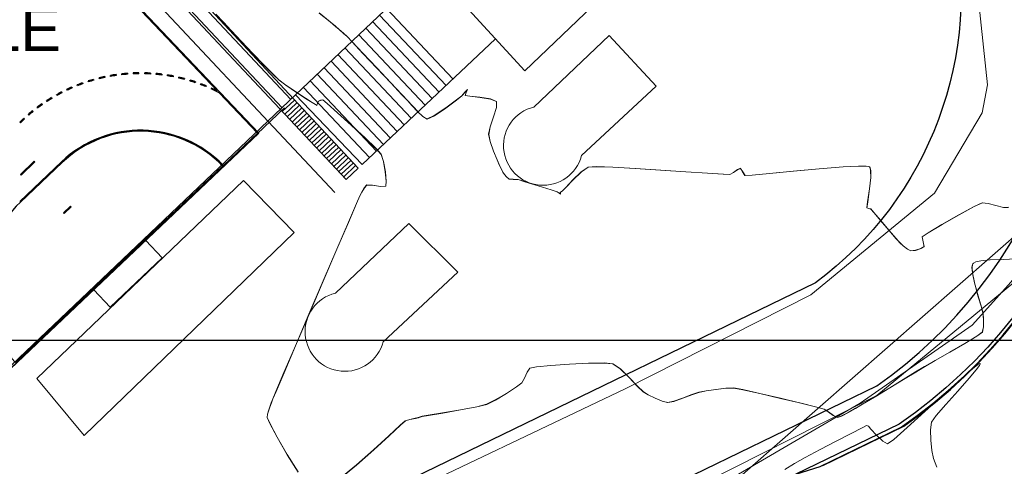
# Model space of a CAD drawing. Header units: metres. Extents: x 1111994 to 1112800, y 1268200 to 1269007.
# Tile 11 of 86: x 1112439 to 1112480, y 1268395 to 1268413. Entities that reach past the tile are written whole.
import ezdxf

# ---------------------------------------------------------------- set-up
doc = ezdxf.new("R2010")
doc.units = ezdxf.units.M
doc.header["$LTSCALE"] = 12.7
doc.header["$MEASUREMENT"] = 0
doc.layers.add('Base', color=251, linetype='Continuous')
doc.styles.add('602000', font='arial.ttf', dxfattribs={"height": 1.5})

msp = doc.modelspace()

# ---------------------------------------------------------------- linework, layer by layer
at = {"layer": 'Base', "linetype": 'Continuous'}
for p, q in [((1112428.575, 1268430.451), (1112449.264, 1268408.662)), ((1112449.264, 1268408.662), (1112428.575, 1268430.451)), ((1112439.601, 1268418.781), (1112447.525, 1268410.436)), ((1112442.822, 1268411.028), (1112442.83, 1268410.988)), ((1112443.065, 1268411.034), (1112443.058, 1268411.074)), ((1112443.295, 1268411.112), (1112443.301, 1268411.072)), ((1112443.538, 1268411.102), (1112443.534, 1268411.142)), ((1112443.773, 1268411.164), (1112443.776, 1268411.124)), ((1112444.013, 1268411.179), (1112444.015, 1268411.139)), ((1112444.254, 1268411.145), (1112444.254, 1268411.185)), ((1112444.493, 1268411.143), (1112444.494, 1268411.183)), ((1112444.734, 1268411.174), (1112444.732, 1268411.134)), ((1112444.971, 1268411.116), (1112444.974, 1268411.156)), ((1112445.213, 1268411.13), (1112445.209, 1268411.09)), ((1112445.445, 1268411.057), (1112445.452, 1268411.096)), ((1112445.689, 1268411.055), (1112445.681, 1268411.016)), ((1112445.915, 1268410.966), (1112445.924, 1268411.005)), ((1112441.449, 1268410.589), (1112441.465, 1268410.552)), ((1112441.686, 1268410.644), (1112441.671, 1268410.681)), ((1112441.897, 1268410.765), (1112441.91, 1268410.728)), ((1112442.137, 1268410.804), (1112442.124, 1268410.842)), ((1112442.355, 1268410.912), (1112442.366, 1268410.873)), ((1112442.597, 1268410.935), (1112442.587, 1268410.974)), ((1112446.157, 1268410.948), (1112446.147, 1268410.909)), ((1112446.378, 1268410.845), (1112446.389, 1268410.883)), ((1112446.618, 1268410.81), (1112446.606, 1268410.772)), ((1112446.831, 1268410.693), (1112446.845, 1268410.73)), ((1112447.069, 1268410.642), (1112447.054, 1268410.605)), ((1112440.822, 1268410.234), (1112440.803, 1268410.269)), ((1112441.015, 1268410.383), (1112441.033, 1268410.347)), ((1112441.247, 1268410.453), (1112441.23, 1268410.489)), ((1112447.29, 1268410.547), (1112447.273, 1268410.51)), ((1112447.607, 1268410.349), (1112449.208, 1268408.664)), ((1112440.191, 1268409.886), (1112440.214, 1268409.853)), ((1112440.413, 1268409.987), (1112440.391, 1268410.02)), ((1112440.595, 1268410.148), (1112440.616, 1268410.114)), ((1112439.648, 1268409.414), (1112439.621, 1268409.444)), ((1112439.807, 1268409.598), (1112439.832, 1268409.566)), ((1112440.021, 1268409.713), (1112439.997, 1268409.745)), ((1112439.267, 1268409.119), (1112439.354, 1268409.202)), ((1112439.294, 1268409.09), (1112439.267, 1268409.119)), ((1112439.381, 1268409.173), (1112439.294, 1268409.09)), ((1112439.442, 1268409.284), (1112439.469, 1268409.255)), ((1112449.264, 1268408.662), (1112437.636, 1268397.621)), ((1112437.636, 1268397.621), (1112449.264, 1268408.662)), ((1112449.208, 1268408.664), (1112447.783, 1268407.311)), ((1112441.01, 1268407.458), (1112439.266, 1268405.802)), ((1112439.293, 1268405.773), (1112441.038, 1268407.429)), ((1112439.295, 1268406.935), (1112439.876, 1268407.487)), ((1112439.904, 1268407.458), (1112439.323, 1268406.906)), ((1112439.876, 1268407.487), (1112439.904, 1268407.458)), ((1112447.754, 1268407.283), (1112439.091, 1268399.058)), ((1112439.323, 1268406.906), (1112439.295, 1268406.935)), ((1112441.097, 1268405.329), (1112441.387, 1268405.605)), ((1112441.124, 1268405.3), (1112441.097, 1268405.329)), ((1112441.415, 1268405.576), (1112441.124, 1268405.3)), ((1112441.387, 1268405.605), (1112441.415, 1268405.576)), ((1112444.538, 1268404.174), (1112445.227, 1268403.449)), ((1112445.227, 1268403.449), (1112443.051, 1268401.383)), ((1112443.051, 1268401.383), (1112442.363, 1268402.109)), ((1112000, 1268400), (1112800, 1268400)), ((1112270.031, 1268400), (1112770.132, 1268400))]:
    msp.add_line(p, q, dxfattribs=at)
at = {"layer": 'Base', "linetype": 'Continuous', "lineweight": 0}
for p, q in [((1112454.608, 1268413.879), (1112457.386, 1268410.931)), ((1112447.468, 1268413.645), (1112447.787, 1268413.302)), ((1112447.471, 1268413.64), (1112447.789, 1268413.297)), ((1112451.786, 1268413.693), (1112452.25, 1268413.317)), ((1112451.789, 1268413.688), (1112452.252, 1268413.312)), ((1112454.318, 1268413.603), (1112457.095, 1268410.657)), ((1112447.787, 1268413.302), (1112448.114, 1268412.954)), ((1112447.789, 1268413.297), (1112448.116, 1268412.949)), ((1112452.25, 1268413.317), (1112452.476, 1268413.132)), ((1112452.252, 1268413.312), (1112452.479, 1268413.127)), ((1112452.476, 1268413.132), (1112452.626, 1268413.003)), ((1112452.479, 1268413.127), (1112452.629, 1268412.998)), ((1112454.028, 1268413.328), (1112456.804, 1268410.382)), ((1112448.114, 1268412.954), (1112448.544, 1268412.496)), ((1112448.116, 1268412.949), (1112448.547, 1268412.491)), ((1112452.626, 1268413.003), (1112452.81, 1268412.84)), ((1112452.629, 1268412.998), (1112452.813, 1268412.835)), ((1112452.81, 1268412.84), (1112452.956, 1268412.706)), ((1112452.813, 1268412.835), (1112452.958, 1268412.701)), ((1112452.956, 1268412.706), (1112453.167, 1268412.485)), ((1112452.958, 1268412.701), (1112453.17, 1268412.48)), ((1112453.448, 1268412.777), (1112456.222, 1268409.834)), ((1112453.738, 1268413.052), (1112456.513, 1268410.108)), ((1112448.544, 1268412.496), (1112449.019, 1268411.994)), ((1112448.547, 1268412.491), (1112449.022, 1268411.988)), ((1112453.158, 1268412.501), (1112455.931, 1268409.559)), ((1112453.167, 1268412.485), (1112453.621, 1268412.004)), ((1112453.17, 1268412.48), (1112453.623, 1268411.999)), ((1112449.019, 1268411.994), (1112449.478, 1268411.514)), ((1112449.022, 1268411.988), (1112449.481, 1268411.509)), ((1112452.578, 1268411.95), (1112455.348, 1268409.011)), ((1112452.868, 1268412.226), (1112455.639, 1268409.285)), ((1112453.621, 1268412.004), (1112454.199, 1268411.39)), ((1112453.623, 1268411.999), (1112454.201, 1268411.385)), ((1112449.478, 1268411.514), (1112449.862, 1268411.123)), ((1112449.481, 1268411.509), (1112449.864, 1268411.118)), ((1112452.288, 1268411.675), (1112455.057, 1268408.736)), ((1112449.862, 1268411.123), (1112450.11, 1268410.889)), ((1112449.864, 1268411.118), (1112450.113, 1268410.883)), ((1112451.708, 1268411.123), (1112454.475, 1268408.188)), ((1112451.998, 1268411.399), (1112454.766, 1268408.462)), ((1112454.199, 1268411.39), (1112454.782, 1268410.77)), ((1112454.201, 1268411.385), (1112454.785, 1268410.765)), ((1112450.11, 1268410.889), (1112450.396, 1268410.674)), ((1112450.113, 1268410.883), (1112450.399, 1268410.669)), ((1112450.396, 1268410.674), (1112450.8, 1268410.398)), ((1112450.399, 1268410.669), (1112450.803, 1268410.393)), ((1112451.418, 1268410.848), (1112454.184, 1268407.913)), ((1112454.782, 1268410.77), (1112455.254, 1268410.27)), ((1112454.785, 1268410.765), (1112455.257, 1268410.266)), ((1112450.803, 1268410.263), (1112437.068, 1268397.196)), ((1112450.8, 1268410.398), (1112451.218, 1268410.122)), ((1112450.803, 1268410.393), (1112451.221, 1268410.117)), ((1112451.129, 1268410.572), (1112453.893, 1268407.639)), ((1112455.254, 1268410.27), (1112455.496, 1268410.018)), ((1112455.257, 1268410.266), (1112455.499, 1268410.013)), ((1112457.532, 1268410.048), (1112457.755, 1268410.223)), ((1112457.534, 1268410.044), (1112457.758, 1268410.218)), ((1112457.755, 1268410.223), (1112457.888, 1268410.377)), ((1112457.758, 1268410.218), (1112457.891, 1268410.373)), ((1112457.888, 1268410.377), (1112457.988, 1268410.486)), ((1112457.891, 1268410.373), (1112457.991, 1268410.482)), ((1112457.94, 1268410.367), (1112457.891, 1268410.235)), ((1112457.891, 1268410.235), (1112458.088, 1268410.208)), ((1112457.942, 1268410.363), (1112457.894, 1268410.23)), ((1112457.894, 1268410.23), (1112458.091, 1268410.204)), ((1112457.988, 1268410.486), (1112457.94, 1268410.367)), ((1112457.991, 1268410.482), (1112457.942, 1268410.363)), ((1112458.088, 1268410.208), (1112458.515, 1268410.164)), ((1112458.091, 1268410.204), (1112458.517, 1268410.159)), ((1112451.218, 1268410.122), (1112451.495, 1268409.945)), ((1112451.221, 1268410.117), (1112451.497, 1268409.94)), ((1112451.495, 1268409.945), (1112451.633, 1268409.859)), ((1112451.497, 1268409.94), (1112451.636, 1268409.854)), ((1112451.633, 1268409.859), (1112451.68, 1268409.832)), ((1112451.636, 1268409.854), (1112451.683, 1268409.827)), ((1112451.68, 1268409.832), (1112451.687, 1268409.829)), ((1112451.683, 1268409.827), (1112451.69, 1268409.824)), ((1112451.687, 1268409.829), (1112451.692, 1268409.834)), ((1112451.69, 1268409.824), (1112451.695, 1268409.829)), ((1112451.692, 1268409.834), (1112451.706, 1268409.866)), ((1112451.695, 1268409.829), (1112451.709, 1268409.861)), ((1112451.706, 1268409.866), (1112451.732, 1268409.937)), ((1112451.709, 1268409.861), (1112451.734, 1268409.932)), ((1112451.732, 1268409.937), (1112451.76, 1268410.004)), ((1112451.734, 1268409.932), (1112451.762, 1268409.999)), ((1112451.76, 1268410.004), (1112451.848, 1268410.036)), ((1112451.762, 1268409.999), (1112451.851, 1268410.031)), ((1112451.848, 1268410.036), (1112451.94, 1268410.054)), ((1112451.851, 1268410.031), (1112451.943, 1268410.049)), ((1112451.94, 1268410.054), (1112452.119, 1268409.901)), ((1112451.943, 1268410.049), (1112452.122, 1268409.896)), ((1112452.119, 1268409.901), (1112452.554, 1268409.516)), ((1112452.122, 1268409.896), (1112452.556, 1268409.511)), ((1112455.496, 1268410.018), (1112455.669, 1268409.827)), ((1112455.499, 1268410.013), (1112455.672, 1268409.823)), ((1112455.669, 1268409.827), (1112455.895, 1268409.578)), ((1112455.672, 1268409.823), (1112455.898, 1268409.573)), ((1112457.082, 1268409.715), (1112457.532, 1268410.048)), ((1112457.084, 1268409.71), (1112457.534, 1268410.044)), ((1112457.775, 1268410.163), (1112457.775, 1268410.163)), ((1112458.515, 1268410.164), (1112458.959, 1268410.092)), ((1112458.517, 1268410.159), (1112458.962, 1268410.087)), ((1112458.959, 1268410.092), (1112459.21, 1268409.984)), ((1112458.962, 1268410.087), (1112459.213, 1268409.979)), ((1112459.21, 1268409.984), (1112459.203, 1268409.737)), ((1112459.213, 1268409.979), (1112459.206, 1268409.733)), ((1112452.554, 1268409.516), (1112453.121, 1268409.006)), ((1112452.556, 1268409.511), (1112453.124, 1268409.001)), ((1112455.895, 1268409.578), (1112456.124, 1268409.358)), ((1112455.898, 1268409.573), (1112456.126, 1268409.353)), ((1112456.124, 1268409.358), (1112456.307, 1268409.256)), ((1112456.126, 1268409.353), (1112456.31, 1268409.252)), ((1112456.307, 1268409.256), (1112456.606, 1268409.394)), ((1112456.31, 1268409.252), (1112456.609, 1268409.389)), ((1112456.606, 1268409.394), (1112457.082, 1268409.715)), ((1112456.609, 1268409.389), (1112457.084, 1268409.71)), ((1112459.203, 1268409.737), (1112459.08, 1268409.342)), ((1112459.206, 1268409.733), (1112459.083, 1268409.337)), ((1112453.121, 1268409.006), (1112453.697, 1268408.476)), ((1112453.124, 1268409.001), (1112453.7, 1268408.471)), ((1112459.08, 1268409.342), (1112458.939, 1268408.925)), ((1112459.083, 1268409.337), (1112458.942, 1268408.921)), ((1112458.939, 1268408.925), (1112458.877, 1268408.615)), ((1112458.877, 1268408.615), (1112458.945, 1268408.309)), ((1112458.942, 1268408.921), (1112458.88, 1268408.611)), ((1112458.88, 1268408.611), (1112458.948, 1268408.305)), ((1112453.697, 1268408.476), (1112454.16, 1268408.03)), ((1112453.7, 1268408.471), (1112454.162, 1268408.025)), ((1112458.945, 1268408.309), (1112459.085, 1268407.908)), ((1112458.948, 1268408.305), (1112459.088, 1268407.903)), ((1112454.16, 1268408.03), (1112454.385, 1268407.775)), ((1112454.162, 1268408.025), (1112454.387, 1268407.77)), ((1112454.385, 1268407.775), (1112454.48, 1268407.473)), ((1112454.387, 1268407.77), (1112454.483, 1268407.468)), ((1112459.085, 1268407.908), (1112459.23, 1268407.542)), ((1112459.088, 1268407.903), (1112459.233, 1268407.538)), ((1112454.48, 1268407.473), (1112454.556, 1268407.045)), ((1112454.483, 1268407.468), (1112454.559, 1268407.04)), ((1112459.23, 1268407.542), (1112459.314, 1268407.343)), ((1112459.233, 1268407.538), (1112459.317, 1268407.339)), ((1112459.314, 1268407.343), (1112459.383, 1268407.203)), ((1112459.317, 1268407.339), (1112459.386, 1268407.198)), ((1112454.556, 1268407.045), (1112454.594, 1268406.649)), ((1112454.559, 1268407.04), (1112454.597, 1268406.644)), ((1112459.383, 1268407.203), (1112459.474, 1268407.034)), ((1112459.386, 1268407.198), (1112459.477, 1268407.03)), ((1112459.474, 1268407.034), (1112459.535, 1268406.93)), ((1112459.477, 1268407.03), (1112459.538, 1268406.926)), ((1112459.535, 1268406.93), (1112459.63, 1268406.828)), ((1112459.538, 1268406.926), (1112459.633, 1268406.823)), ((1112462.393, 1268406.701), (1112462.753, 1268407.043)), ((1112462.396, 1268406.697), (1112462.756, 1268407.039)), ((1112462.753, 1268407.043), (1112463.042, 1268407.244)), ((1112462.756, 1268407.039), (1112463.045, 1268407.24)), ((1112463.042, 1268407.244), (1112463.374, 1268407.259)), ((1112463.045, 1268407.24), (1112463.377, 1268407.255)), ((1112463.374, 1268407.259), (1112464.073, 1268407.235)), ((1112463.377, 1268407.255), (1112464.076, 1268407.231)), ((1112464.073, 1268407.235), (1112465.013, 1268407.184)), ((1112464.076, 1268407.231), (1112465.016, 1268407.18)), ((1112465.013, 1268407.184), (1112466.071, 1268407.117)), ((1112465.016, 1268407.18), (1112466.073, 1268407.113)), ((1112466.071, 1268407.117), (1112467.119, 1268407.047)), ((1112466.073, 1268407.113), (1112467.122, 1268407.043)), ((1112467.119, 1268407.047), (1112468.035, 1268406.985)), ((1112467.122, 1268407.043), (1112468.038, 1268406.981)), ((1112468.035, 1268406.985), (1112468.691, 1268406.943)), ((1112468.038, 1268406.981), (1112468.694, 1268406.939)), ((1112468.691, 1268406.943), (1112468.964, 1268406.932)), ((1112468.694, 1268406.939), (1112468.967, 1268406.929)), ((1112468.964, 1268406.932), (1112469.113, 1268407.013)), ((1112468.967, 1268406.929), (1112469.116, 1268407.009)), ((1112469.113, 1268407.013), (1112469.289, 1268407.134)), ((1112469.116, 1268407.009), (1112469.292, 1268407.13)), ((1112469.289, 1268407.134), (1112469.405, 1268407.189)), ((1112469.292, 1268407.13), (1112469.408, 1268407.185)), ((1112469.405, 1268407.189), (1112469.5, 1268407.044)), ((1112469.408, 1268407.185), (1112469.503, 1268407.04)), ((1112469.5, 1268407.044), (1112469.599, 1268406.885)), ((1112469.503, 1268407.04), (1112469.602, 1268406.882)), ((1112469.599, 1268406.885), (1112469.898, 1268406.905)), ((1112469.602, 1268406.882), (1112469.901, 1268406.902)), ((1112469.898, 1268406.905), (1112470.627, 1268406.975)), ((1112469.901, 1268406.902), (1112470.63, 1268406.971)), ((1112470.627, 1268406.975), (1112471.618, 1268407.071)), ((1112470.63, 1268406.971), (1112471.621, 1268407.068)), ((1112471.618, 1268407.071), (1112472.701, 1268407.17)), ((1112471.621, 1268407.068), (1112472.704, 1268407.167)), ((1112472.701, 1268407.17), (1112473.706, 1268407.249)), ((1112472.704, 1268407.167), (1112473.709, 1268407.245)), ((1112473.706, 1268407.249), (1112474.34, 1268407.281)), ((1112473.709, 1268407.245), (1112474.343, 1268407.277)), ((1112474.34, 1268407.281), (1112474.659, 1268407.279)), ((1112474.343, 1268407.277), (1112474.662, 1268407.275)), ((1112474.659, 1268407.279), (1112474.778, 1268407.262)), ((1112474.662, 1268407.275), (1112474.781, 1268407.259)), ((1112474.778, 1268407.262), (1112474.805, 1268407.249)), ((1112474.781, 1268407.259), (1112474.808, 1268407.245)), ((1112474.805, 1268407.249), (1112474.828, 1268407.212)), ((1112474.808, 1268407.245), (1112474.831, 1268407.209)), ((1112474.828, 1268407.212), (1112474.855, 1268407.088)), ((1112474.831, 1268407.209), (1112474.858, 1268407.084)), ((1112474.855, 1268407.088), (1112474.856, 1268406.802)), ((1112474.858, 1268407.084), (1112474.859, 1268406.799)), ((1112453.783, 1268406.493), (1112453.678, 1268406.377)), ((1112453.786, 1268406.488), (1112453.681, 1268406.372)), ((1112454.012, 1268406.482), (1112453.783, 1268406.493)), ((1112454.015, 1268406.477), (1112453.786, 1268406.488)), ((1112454.356, 1268406.429), (1112454.012, 1268406.482)), ((1112454.359, 1268406.424), (1112454.015, 1268406.477)), ((1112454.594, 1268406.649), (1112454.574, 1268406.442)), ((1112454.597, 1268406.644), (1112454.577, 1268406.437)), ((1112459.63, 1268406.828), (1112459.734, 1268406.741)), ((1112459.633, 1268406.823), (1112459.737, 1268406.736)), ((1112459.734, 1268406.741), (1112459.907, 1268406.729)), ((1112459.737, 1268406.736), (1112459.91, 1268406.724)), ((1112459.907, 1268406.729), (1112460.107, 1268406.72)), ((1112459.91, 1268406.724), (1112460.11, 1268406.715)), ((1112460.107, 1268406.72), (1112460.395, 1268406.635)), ((1112460.11, 1268406.715), (1112460.398, 1268406.63)), ((1112460.395, 1268406.635), (1112460.951, 1268406.461)), ((1112460.398, 1268406.63), (1112460.954, 1268406.457)), ((1112462.087, 1268406.378), (1112462.393, 1268406.701)), ((1112462.09, 1268406.374), (1112462.396, 1268406.697)), ((1112474.856, 1268406.802), (1112474.81, 1268406.329)), ((1112474.859, 1268406.799), (1112474.813, 1268406.326)), ((1112453.569, 1268406.192), (1112453.489, 1268406.037)), ((1112453.573, 1268406.187), (1112453.492, 1268406.032)), ((1112453.678, 1268406.377), (1112453.569, 1268406.192)), ((1112453.681, 1268406.372), (1112453.573, 1268406.187)), ((1112454.574, 1268406.442), (1112454.356, 1268406.429)), ((1112454.577, 1268406.437), (1112454.359, 1268406.424)), ((1112460.951, 1268406.461), (1112461.495, 1268406.289)), ((1112460.954, 1268406.457), (1112461.498, 1268406.285)), ((1112461.495, 1268406.289), (1112461.747, 1268406.208)), ((1112461.498, 1268406.285), (1112461.75, 1268406.204)), ((1112461.747, 1268406.208), (1112461.822, 1268406.157)), ((1112461.75, 1268406.204), (1112461.825, 1268406.153)), ((1112461.822, 1268406.157), (1112461.886, 1268406.114)), ((1112461.825, 1268406.153), (1112461.889, 1268406.109)), ((1112461.886, 1268406.189), (1112461.956, 1268406.234)), ((1112461.886, 1268406.114), (1112461.886, 1268406.189)), ((1112461.889, 1268406.185), (1112461.959, 1268406.23)), ((1112461.889, 1268406.109), (1112461.889, 1268406.185)), ((1112461.956, 1268406.234), (1112462.087, 1268406.378)), ((1112461.959, 1268406.23), (1112462.09, 1268406.374)), ((1112474.81, 1268406.329), (1112474.728, 1268405.781)), ((1112474.813, 1268406.326), (1112474.731, 1268405.778)), ((1112453.35, 1268405.72), (1112453.011, 1268404.931)), ((1112453.353, 1268405.715), (1112453.014, 1268404.926)), ((1112453.489, 1268406.037), (1112453.35, 1268405.72)), ((1112453.492, 1268406.032), (1112453.353, 1268405.715)), ((1112474.728, 1268405.781), (1112474.689, 1268405.532)), ((1112474.731, 1268405.778), (1112474.692, 1268405.529)), ((1112479.177, 1268405.589), (1112479.524, 1268405.746)), ((1112479.181, 1268405.587), (1112479.527, 1268405.744)), ((1112479.524, 1268405.746), (1112479.767, 1268405.721)), ((1112479.527, 1268405.744), (1112479.77, 1268405.718)), ((1112479.767, 1268405.721), (1112480.091, 1268405.632)), ((1112479.77, 1268405.718), (1112480.094, 1268405.63)), ((1112474.689, 1268405.532), (1112474.774, 1268405.51)), ((1112474.692, 1268405.529), (1112474.777, 1268405.507)), ((1112474.774, 1268405.51), (1112474.864, 1268405.489)), ((1112474.777, 1268405.507), (1112474.867, 1268405.486)), ((1112474.864, 1268405.489), (1112474.988, 1268405.346)), ((1112474.867, 1268405.486), (1112474.991, 1268405.342)), ((1112474.988, 1268405.346), (1112475.272, 1268405.009)), ((1112474.991, 1268405.342), (1112475.276, 1268405.006)), ((1112477.838, 1268404.84), (1112478.547, 1268405.247)), ((1112477.841, 1268404.837), (1112478.55, 1268405.244)), ((1112478.547, 1268405.247), (1112479.177, 1268405.589)), ((1112478.55, 1268405.244), (1112479.181, 1268405.587)), ((1112480.091, 1268405.632), (1112480.405, 1268405.554)), ((1112480.094, 1268405.63), (1112480.408, 1268405.551)), ((1112480.405, 1268405.554), (1112480.615, 1268405.558)), ((1112480.408, 1268405.551), (1112480.618, 1268405.555)), ((1112453.011, 1268404.931), (1112452.528, 1268403.806)), ((1112453.014, 1268404.926), (1112452.531, 1268403.801)), ((1112475.272, 1268405.009), (1112475.616, 1268404.602)), ((1112475.276, 1268405.006), (1112475.619, 1268404.599)), ((1112477.255, 1268404.49), (1112477.838, 1268404.84)), ((1112477.258, 1268404.487), (1112477.841, 1268404.837)), ((1112475.616, 1268404.602), (1112475.919, 1268404.247)), ((1112475.619, 1268404.599), (1112475.922, 1268404.244)), ((1112477.003, 1268404.32), (1112477.255, 1268404.49)), ((1112477.006, 1268404.317), (1112477.258, 1268404.487)), ((1112475.919, 1268404.247), (1112476.079, 1268404.068)), ((1112475.922, 1268404.244), (1112476.082, 1268404.064)), ((1112476.079, 1268404.068), (1112476.214, 1268403.947)), ((1112476.082, 1268404.064), (1112476.217, 1268403.944)), ((1112477.049, 1268404.113), (1112477.003, 1268404.32)), ((1112477.053, 1268404.11), (1112477.006, 1268404.317)), ((1112477.093, 1268403.913), (1112477.049, 1268404.113)), ((1112477.096, 1268403.91), (1112477.053, 1268404.11)), ((1112452.528, 1268403.806), (1112451.96, 1268402.478)), ((1112452.531, 1268403.801), (1112451.963, 1268402.473)), ((1112476.214, 1268403.947), (1112476.39, 1268403.809)), ((1112476.217, 1268403.944), (1112476.393, 1268403.805)), ((1112476.39, 1268403.809), (1112476.538, 1268403.733)), ((1112476.393, 1268403.805), (1112476.541, 1268403.73)), ((1112476.538, 1268403.733), (1112476.724, 1268403.759)), ((1112476.541, 1268403.73), (1112476.727, 1268403.755)), ((1112476.724, 1268403.759), (1112476.959, 1268403.836)), ((1112476.727, 1268403.755), (1112476.962, 1268403.833)), ((1112476.959, 1268403.836), (1112477.093, 1268403.913)), ((1112476.962, 1268403.833), (1112477.096, 1268403.91)), ((1112479.108, 1268403.158), (1112479.127, 1268403.195)), ((1112479.112, 1268403.155), (1112479.13, 1268403.192)), ((1112479.127, 1268403.195), (1112479.156, 1268403.224)), ((1112479.13, 1268403.192), (1112479.159, 1268403.222)), ((1112479.156, 1268403.224), (1112479.248, 1268403.272)), ((1112479.159, 1268403.222), (1112479.251, 1268403.27)), ((1112479.248, 1268403.272), (1112479.461, 1268403.322)), ((1112479.251, 1268403.27), (1112479.464, 1268403.319)), ((1112479.461, 1268403.322), (1112479.843, 1268403.358)), ((1112479.464, 1268403.319), (1112479.846, 1268403.355)), ((1112479.843, 1268403.358), (1112480.395, 1268403.379)), ((1112479.846, 1268403.355), (1112480.398, 1268403.377)), ((1112480.395, 1268403.379), (1112480.919, 1268403.406)), ((1112480.398, 1268403.377), (1112480.922, 1268403.403)), ((1112479.092, 1268403.047), (1112479.108, 1268403.158)), ((1112479.11, 1268402.81), (1112479.092, 1268403.047)), ((1112479.095, 1268403.045), (1112479.112, 1268403.155)), ((1112479.113, 1268402.807), (1112479.095, 1268403.045)), ((1112479.192, 1268402.405), (1112479.11, 1268402.81)), ((1112479.195, 1268402.402), (1112479.113, 1268402.807)), ((1112451.96, 1268402.478), (1112451.363, 1268401.084)), ((1112451.963, 1268402.473), (1112451.367, 1268401.079)), ((1112479.342, 1268401.855), (1112479.192, 1268402.405)), ((1112479.346, 1268401.853), (1112479.195, 1268402.402)), ((1112479.484, 1268401.384), (1112479.342, 1268401.855)), ((1112479.487, 1268401.381), (1112479.346, 1268401.853)), ((1112479.552, 1268401.126), (1112479.484, 1268401.384)), ((1112479.555, 1268401.123), (1112479.487, 1268401.381)), ((1112479.569, 1268400.872), (1112479.552, 1268401.126)), ((1112479.572, 1268400.869), (1112479.555, 1268401.123)), ((1112451.363, 1268401.084), (1112450.797, 1268399.759)), ((1112451.367, 1268401.079), (1112450.801, 1268399.754)), ((1112479.57, 1268400.558), (1112479.569, 1268400.872)), ((1112479.573, 1268400.555), (1112479.572, 1268400.869)), ((1112479.294, 1268400.161), (1112479.525, 1268400.332)), ((1112479.298, 1268400.159), (1112479.528, 1268400.329)), ((1112479.525, 1268400.332), (1112479.57, 1268400.558)), ((1112479.528, 1268400.329), (1112479.573, 1268400.555)), ((1112478.793, 1268399.859), (1112479.294, 1268400.161)), ((1112478.796, 1268399.857), (1112479.298, 1268400.159)), ((1112450.797, 1268399.759), (1112450.318, 1268398.638)), ((1112450.801, 1268399.754), (1112450.322, 1268398.633)), ((1112477.553, 1268399.151), (1112478.164, 1268399.499)), ((1112477.557, 1268399.148), (1112478.168, 1268399.496)), ((1112478.164, 1268399.499), (1112478.793, 1268399.859)), ((1112478.168, 1268399.496), (1112478.796, 1268399.857)), ((1112477.103, 1268398.891), (1112477.553, 1268399.151)), ((1112477.106, 1268398.888), (1112477.557, 1268399.148)), ((1112460.373, 1268398.406), (1112460.485, 1268398.663)), ((1112460.376, 1268398.401), (1112460.489, 1268398.659)), ((1112460.485, 1268398.663), (1112460.6, 1268398.832)), ((1112460.489, 1268398.659), (1112460.604, 1268398.828)), ((1112460.6, 1268398.832), (1112460.875, 1268398.879)), ((1112460.604, 1268398.828), (1112460.878, 1268398.875)), ((1112460.875, 1268398.879), (1112461.479, 1268398.938)), ((1112460.878, 1268398.875), (1112461.483, 1268398.934)), ((1112461.479, 1268398.938), (1112462.257, 1268398.995)), ((1112461.483, 1268398.934), (1112462.261, 1268398.99)), ((1112462.257, 1268398.995), (1112463.053, 1268399.035)), ((1112462.261, 1268398.99), (1112463.057, 1268399.031)), ((1112463.053, 1268399.035), (1112463.711, 1268399.046)), ((1112463.057, 1268399.031), (1112463.715, 1268399.042)), ((1112463.711, 1268399.046), (1112464.075, 1268399.013)), ((1112463.715, 1268399.042), (1112464.079, 1268399.009)), ((1112464.075, 1268399.013), (1112464.382, 1268398.798)), ((1112464.079, 1268399.009), (1112464.386, 1268398.794)), ((1112464.382, 1268398.798), (1112464.751, 1268398.433)), ((1112464.386, 1268398.794), (1112464.755, 1268398.429)), ((1112476.221, 1268398.356), (1112476.734, 1268398.668)), ((1112476.225, 1268398.353), (1112476.738, 1268398.665)), ((1112476.734, 1268398.668), (1112477.103, 1268398.891)), ((1112476.738, 1268398.665), (1112477.106, 1268398.888)), ((1112478.652, 1268398.398), (1112479.108, 1268398.795)), ((1112479.272, 1268398.758), (1112478.976, 1268398.407)), ((1112479.108, 1268398.795), (1112479.335, 1268398.975)), ((1112479.405, 1268398.938), (1112479.272, 1268398.758)), ((1112479.335, 1268398.975), (1112479.417, 1268399.023)), ((1112479.438, 1268399.007), (1112479.405, 1268398.938)), ((1112479.417, 1268399.023), (1112479.434, 1268399.023)), ((1112479.434, 1268399.023), (1112479.438, 1268399.007)), ((1112450.318, 1268398.638), (1112449.985, 1268397.856)), ((1112450.322, 1268398.633), (1112449.988, 1268397.851)), ((1112460.265, 1268398.213), (1112460.373, 1268398.406)), ((1112460.269, 1268398.208), (1112460.376, 1268398.401)), ((1112464.751, 1268398.433), (1112465.097, 1268398.066)), ((1112464.755, 1268398.429), (1112465.101, 1268398.062)), ((1112475.65, 1268398.009), (1112476.221, 1268398.356)), ((1112475.654, 1268398.006), (1112476.225, 1268398.353)), ((1112477.922, 1268397.738), (1112478.652, 1268398.398)), ((1112478.976, 1268398.407), (1112478.495, 1268397.868)), ((1112449.985, 1268397.856), (1112449.854, 1268397.549)), ((1112449.988, 1268397.851), (1112449.858, 1268397.544)), ((1112459.623, 1268397.772), (1112460.041, 1268398.045)), ((1112459.627, 1268397.768), (1112460.045, 1268398.04)), ((1112460.041, 1268398.045), (1112460.265, 1268398.213)), ((1112460.045, 1268398.04), (1112460.269, 1268398.208)), ((1112465.097, 1268398.066), (1112465.334, 1268397.843)), ((1112465.101, 1268398.062), (1112465.338, 1268397.839)), ((1112465.334, 1268397.843), (1112465.548, 1268397.716)), ((1112465.338, 1268397.839), (1112465.552, 1268397.712)), ((1112467.668, 1268397.817), (1112467.975, 1268397.875)), ((1112467.671, 1268397.813), (1112467.979, 1268397.872)), ((1112467.975, 1268397.875), (1112468.386, 1268397.939)), ((1112467.979, 1268397.872), (1112468.39, 1268397.935)), ((1112468.386, 1268397.939), (1112468.802, 1268397.986)), ((1112468.39, 1268397.935), (1112468.806, 1268397.983)), ((1112468.802, 1268397.986), (1112469.123, 1268397.998)), ((1112468.806, 1268397.983), (1112469.127, 1268397.994)), ((1112469.123, 1268397.998), (1112469.505, 1268397.93)), ((1112469.127, 1268397.994), (1112469.509, 1268397.926)), ((1112469.505, 1268397.93), (1112470.217, 1268397.772)), ((1112469.509, 1268397.926), (1112470.221, 1268397.768)), ((1112475.106, 1268397.678), (1112475.65, 1268398.009)), ((1112475.11, 1268397.675), (1112475.654, 1268398.006)), ((1112478.495, 1268397.868), (1112477.997, 1268397.312)), ((1112449.854, 1268397.549), (1112449.789, 1268397.378)), ((1112449.858, 1268397.544), (1112449.793, 1268397.373)), ((1112458.795, 1268397.313), (1112459.158, 1268397.495)), ((1112458.799, 1268397.308), (1112459.162, 1268397.49)), ((1112459.158, 1268397.495), (1112459.623, 1268397.772)), ((1112459.162, 1268397.49), (1112459.627, 1268397.768)), ((1112465.548, 1268397.716), (1112465.838, 1268397.569)), ((1112465.552, 1268397.712), (1112465.841, 1268397.566)), ((1112465.838, 1268397.569), (1112466.132, 1268397.446)), ((1112465.841, 1268397.566), (1112466.136, 1268397.442)), ((1112466.132, 1268397.446), (1112466.362, 1268397.389)), ((1112466.136, 1268397.442), (1112466.366, 1268397.385)), ((1112466.362, 1268397.389), (1112466.623, 1268397.442)), ((1112466.366, 1268397.385), (1112466.626, 1268397.438)), ((1112466.623, 1268397.442), (1112466.991, 1268397.574)), ((1112466.626, 1268397.438), (1112466.995, 1268397.57)), ((1112466.991, 1268397.574), (1112467.371, 1268397.72)), ((1112466.995, 1268397.57), (1112467.375, 1268397.716)), ((1112467.371, 1268397.72), (1112467.668, 1268397.817)), ((1112467.375, 1268397.716), (1112467.671, 1268397.813)), ((1112470.217, 1268397.772), (1112471.086, 1268397.567)), ((1112470.221, 1268397.768), (1112471.09, 1268397.563)), ((1112471.086, 1268397.567), (1112471.939, 1268397.359)), ((1112471.09, 1268397.563), (1112471.943, 1268397.355)), ((1112474.44, 1268397.278), (1112474.674, 1268397.417)), ((1112474.444, 1268397.275), (1112474.678, 1268397.414)), ((1112474.674, 1268397.417), (1112475.106, 1268397.678)), ((1112474.678, 1268397.414), (1112475.11, 1268397.675)), ((1112477.127, 1268397.01), (1112477.922, 1268397.738)), ((1112449.684, 1268397.077), (1112449.629, 1268396.901)), ((1112449.687, 1268397.072), (1112449.633, 1268396.896)), ((1112449.728, 1268397.206), (1112449.684, 1268397.077)), ((1112449.732, 1268397.201), (1112449.687, 1268397.072)), ((1112449.789, 1268397.378), (1112449.728, 1268397.206)), ((1112449.793, 1268397.373), (1112449.732, 1268397.201)), ((1112456.955, 1268396.953), (1112457.7, 1268397.08)), ((1112456.959, 1268396.948), (1112457.704, 1268397.076)), ((1112457.7, 1268397.08), (1112458.382, 1268397.21)), ((1112457.704, 1268397.076), (1112458.385, 1268397.205)), ((1112458.382, 1268397.21), (1112458.795, 1268397.313)), ((1112458.385, 1268397.205), (1112458.799, 1268397.308)), ((1112471.939, 1268397.359), (1112472.604, 1268397.191)), ((1112471.943, 1268397.355), (1112472.608, 1268397.188)), ((1112472.604, 1268397.191), (1112472.908, 1268397.108)), ((1112472.608, 1268397.188), (1112472.911, 1268397.104)), ((1112472.908, 1268397.108), (1112473.082, 1268396.996)), ((1112472.911, 1268397.104), (1112473.086, 1268396.992)), ((1112473.082, 1268396.996), (1112473.292, 1268396.844)), ((1112473.918, 1268396.975), (1112474.215, 1268397.147)), ((1112473.922, 1268396.972), (1112474.218, 1268397.143)), ((1112474.215, 1268397.147), (1112474.44, 1268397.278)), ((1112474.218, 1268397.143), (1112474.444, 1268397.275)), ((1112476.388, 1268396.337), (1112477.127, 1268397.01)), ((1112477.997, 1268397.312), (1112477.596, 1268396.843)), ((1112449.629, 1268396.901), (1112449.611, 1268396.763)), ((1112449.611, 1268396.763), (1112449.732, 1268396.507)), ((1112449.633, 1268396.896), (1112449.615, 1268396.757)), ((1112449.615, 1268396.757), (1112449.736, 1268396.502)), ((1112455.183, 1268396.439), (1112455.393, 1268396.624)), ((1112455.187, 1268396.434), (1112455.396, 1268396.62)), ((1112455.393, 1268396.624), (1112455.577, 1268396.681)), ((1112455.396, 1268396.62), (1112455.581, 1268396.676)), ((1112455.577, 1268396.681), (1112455.81, 1268396.731)), ((1112455.581, 1268396.676), (1112455.814, 1268396.726)), ((1112455.81, 1268396.731), (1112455.935, 1268396.756)), ((1112455.814, 1268396.726), (1112455.939, 1268396.751)), ((1112455.935, 1268396.756), (1112456.017, 1268396.785)), ((1112455.939, 1268396.751), (1112456.021, 1268396.78)), ((1112456.017, 1268396.785), (1112456.099, 1268396.814)), ((1112456.021, 1268396.78), (1112456.102, 1268396.809)), ((1112456.099, 1268396.814), (1112456.353, 1268396.855)), ((1112456.102, 1268396.809), (1112456.357, 1268396.85)), ((1112456.353, 1268396.855), (1112456.955, 1268396.953)), ((1112456.357, 1268396.85), (1112456.959, 1268396.948)), ((1112473.086, 1268396.992), (1112473.296, 1268396.84)), ((1112473.292, 1268396.844), (1112473.462, 1268396.765)), ((1112473.296, 1268396.84), (1112473.466, 1268396.762)), ((1112473.462, 1268396.765), (1112473.638, 1268396.826)), ((1112473.466, 1268396.762), (1112473.642, 1268396.823)), ((1112473.638, 1268396.826), (1112473.918, 1268396.975)), ((1112473.642, 1268396.823), (1112473.922, 1268396.972)), ((1112477.596, 1268396.843), (1112477.404, 1268396.564)), ((1112449.732, 1268396.507), (1112450.036, 1268395.937)), ((1112449.736, 1268396.502), (1112450.04, 1268395.932)), ((1112454.71, 1268395.999), (1112455.183, 1268396.439)), ((1112454.714, 1268395.994), (1112455.187, 1268396.434)), ((1112474.042, 1268396.094), (1112474.501, 1268396.329)), ((1112474.501, 1268396.329), (1112474.68, 1268396.42)), ((1112474.68, 1268396.42), (1112474.76, 1268396.392)), ((1112474.76, 1268396.392), (1112474.861, 1268396.276)), ((1112474.861, 1268396.276), (1112475.093, 1268396.022)), ((1112475.825, 1268395.844), (1112476.388, 1268396.337)), ((1112477.404, 1268396.564), (1112477.362, 1268396.245)), ((1112477.362, 1268396.245), (1112477.373, 1268395.812)), ((1112450.036, 1268395.937), (1112450.453, 1268395.21)), ((1112450.04, 1268395.932), (1112450.457, 1268395.205)), ((1112454.069, 1268395.41), (1112454.71, 1268395.999)), ((1112454.072, 1268395.405), (1112454.714, 1268395.994)), ((1112472.739, 1268395.418), (1112473.418, 1268395.772)), ((1112473.418, 1268395.772), (1112474.042, 1268396.094)), ((1112475.093, 1268396.022), (1112475.359, 1268395.769)), ((1112475.359, 1268395.769), (1112475.559, 1268395.653)), ((1112475.559, 1268395.653), (1112475.825, 1268395.844)), ((1112477.373, 1268395.812), (1112477.418, 1268395.375)), ((1112453.352, 1268394.777), (1112454.069, 1268395.41)), ((1112453.356, 1268394.772), (1112454.072, 1268395.405)), ((1112472.119, 1268395.088), (1112472.739, 1268395.418)), ((1112477.418, 1268395.375), (1112477.477, 1268395.045)), ((1112450.453, 1268395.21), (1112450.915, 1268394.484)), ((1112450.457, 1268395.205), (1112450.919, 1268394.479)), ((1112471.67, 1268394.839), (1112472.119, 1268395.088)), ((1112477.477, 1268395.045), (1112477.62, 1268394.689)), ((1112452.656, 1268394.204), (1112453.352, 1268394.777)), ((1112452.66, 1268394.199), (1112453.356, 1268394.772)), ((1112471.269, 1268394.589), (1112471.67, 1268394.839))]:
    msp.add_line(p, q, dxfattribs=at)
at = {"layer": 'Base'}
msp.add_line((1112450.334, 1268409.72), (1112436.599, 1268396.653), dxfattribs=at)
at = {"layer": 'Base', "linetype": 'Continuous', "lineweight": 0, "flags": 128}
for points in [[(1112468.243, 1268393.273), (1112484.338, 1268407.393), (1112479.852, 1268436.874), (1112491.077, 1268440.862), (1112532.959, 1268463.68), (1112557.676, 1268477.261)], [(1112399.209, 1268463.964), (1112452.92, 1268406.722)], [(1112424.912, 1268437.448), (1112450.601, 1268410.071)], [(1112425.077, 1268437.607), (1112453.419, 1268407.193)], [(1112424.548, 1268437.105), (1112450.239, 1268409.726)], [(1112478.279, 1268435.466), (1112481.026, 1268426.919), (1112483.121, 1268420.055), (1112483.535, 1268418.764), (1112484.323, 1268414.855), (1112484.792, 1268410.474), (1112484.265, 1268407.707), (1112481.687, 1268403.367), (1112481.32, 1268402.798), (1112475.108, 1268397.681), (1112466.79, 1268393.472), (1112462.57, 1268391.458)], [(1112456.38, 1268415.563), (1112458.048, 1268413.82), (1112460.395, 1268411.267), (1112477.947, 1268428.065)], [(1112465.94, 1268392.536), (1112467.321, 1268393.222), (1112474.417, 1268397.36), (1112479.101, 1268400.627), (1112480.617, 1268402.307), (1112483.535, 1268405.733), (1112484.601, 1268409.898), (1112484.544, 1268414.969), (1112484.083, 1268418.095), (1112482.311, 1268427.425)], [(1112476.003, 1268426.205), (1112476.254, 1268425.424), (1112478.349, 1268418.562), (1112478.688, 1268417.503), (1112479.376, 1268414.094), (1112479.741, 1268410.68), (1112479.518, 1268409.506), (1112477.524, 1268406.149), (1112472.356, 1268401.892), (1112464.584, 1268397.959), (1112443.766, 1268388.027), (1112428.333, 1268380.507)], [(1112456.38, 1268415.563), (1112450.803, 1268410.263)], [(1112451.786, 1268413.693), (1112452.25, 1268413.317), (1112452.476, 1268413.132), (1112452.626, 1268413.003), (1112452.81, 1268412.84), (1112452.956, 1268412.706), (1112453.167, 1268412.485), (1112453.621, 1268412.004), (1112454.199, 1268411.39), (1112454.782, 1268410.77), (1112455.254, 1268410.27), (1112455.496, 1268410.018), (1112455.669, 1268409.827), (1112455.895, 1268409.578), (1112456.124, 1268409.358), (1112456.307, 1268409.256), (1112456.606, 1268409.394), (1112457.082, 1268409.715), (1112457.532, 1268410.048), (1112457.755, 1268410.223), (1112457.888, 1268410.377), (1112457.988, 1268410.486), (1112457.94, 1268410.367), (1112457.891, 1268410.235), (1112458.088, 1268410.208), (1112458.515, 1268410.164), (1112458.959, 1268410.092), (1112459.21, 1268409.984), (1112459.203, 1268409.737), (1112459.08, 1268409.342), (1112458.939, 1268408.925), (1112458.877, 1268408.615), (1112458.945, 1268408.309), (1112459.085, 1268407.908), (1112459.23, 1268407.542), (1112459.314, 1268407.343), (1112459.383, 1268407.203), (1112459.474, 1268407.034), (1112459.535, 1268406.93), (1112459.63, 1268406.828), (1112459.734, 1268406.741), (1112459.907, 1268406.729), (1112460.107, 1268406.72), (1112460.395, 1268406.635), (1112460.951, 1268406.461), (1112461.495, 1268406.289), (1112461.747, 1268406.208), (1112461.822, 1268406.157), (1112461.886, 1268406.114), (1112461.886, 1268406.189), (1112461.956, 1268406.234), (1112462.087, 1268406.378), (1112462.393, 1268406.701), (1112462.753, 1268407.043), (1112463.042, 1268407.244), (1112463.374, 1268407.259), (1112464.073, 1268407.235), (1112465.013, 1268407.184), (1112466.071, 1268407.117), (1112467.119, 1268407.047), (1112468.035, 1268406.985), (1112468.691, 1268406.943), (1112468.964, 1268406.932), (1112469.113, 1268407.013), (1112469.289, 1268407.134), (1112469.405, 1268407.189), (1112469.5, 1268407.044), (1112469.599, 1268406.885), (1112469.898, 1268406.905), (1112470.627, 1268406.975), (1112471.618, 1268407.071), (1112472.701, 1268407.17), (1112473.706, 1268407.249), (1112474.34, 1268407.281), (1112474.659, 1268407.279), (1112474.778, 1268407.262), (1112474.805, 1268407.249), (1112474.828, 1268407.212), (1112474.855, 1268407.088), (1112474.856, 1268406.802), (1112474.81, 1268406.329), (1112474.728, 1268405.781), (1112474.689, 1268405.532), (1112474.774, 1268405.51), (1112474.864, 1268405.489), (1112474.988, 1268405.346), (1112475.272, 1268405.009), (1112475.616, 1268404.602), (1112475.919, 1268404.247), (1112476.079, 1268404.068), (1112476.214, 1268403.947), (1112476.39, 1268403.809), (1112476.538, 1268403.733), (1112476.724, 1268403.759), (1112476.959, 1268403.836), (1112477.093, 1268403.913), (1112477.049, 1268404.113), (1112477.003, 1268404.32), (1112477.255, 1268404.49), (1112477.838, 1268404.84), (1112478.547, 1268405.247), (1112479.177, 1268405.589), (1112479.524, 1268405.746), (1112479.767, 1268405.721), (1112480.091, 1268405.632), (1112480.405, 1268405.554), (1112480.615, 1268405.558)], [(1112459.164, 1268412.607), (1112453.584, 1268407.348)], [(1112453.584, 1268407.348), (1112450.803, 1268410.263)], [(1112450.745, 1268410.031), (1112450.245, 1268409.561)], [(1112450.848, 1268409.922), (1112450.348, 1268409.451)], [(1112450.95, 1268409.813), (1112450.451, 1268409.342)], [(1112451.053, 1268409.704), (1112450.554, 1268409.233)], [(1112451.156, 1268409.594), (1112450.657, 1268409.124)], [(1112451.259, 1268409.485), (1112450.76, 1268409.015)], [(1112451.362, 1268409.376), (1112450.863, 1268408.906)], [(1112451.465, 1268409.267), (1112450.965, 1268408.796)], [(1112451.568, 1268409.158), (1112451.068, 1268408.687)], [(1112451.671, 1268409.049), (1112451.171, 1268408.578)], [(1112451.773, 1268408.939), (1112451.274, 1268408.469)], [(1112451.876, 1268408.83), (1112451.377, 1268408.36)], [(1112451.979, 1268408.721), (1112451.48, 1268408.251)], [(1112452.082, 1268408.612), (1112451.583, 1268408.141)], [(1112452.185, 1268408.503), (1112451.686, 1268408.032)], [(1112452.288, 1268408.394), (1112451.788, 1268407.923)], [(1112452.391, 1268408.285), (1112451.891, 1268407.814)], [(1112452.494, 1268408.175), (1112451.994, 1268407.705)], [(1112452.596, 1268408.066), (1112452.097, 1268407.596)], [(1112452.699, 1268407.957), (1112452.2, 1268407.486)], [(1112452.802, 1268407.848), (1112452.303, 1268407.377)], [(1112452.905, 1268407.739), (1112452.406, 1268407.268)], [(1112453.008, 1268407.63), (1112452.509, 1268407.159)], [(1112453.111, 1268407.52), (1112452.611, 1268407.05)], [(1112453.214, 1268407.411), (1112452.714, 1268406.941)], [(1112453.317, 1268407.302), (1112452.817, 1268406.832)], [(1112453.419, 1268407.193), (1112452.92, 1268406.722)], [(1112471.269, 1268394.589), (1112471.67, 1268394.839), (1112472.119, 1268395.088), (1112472.739, 1268395.418), (1112473.418, 1268395.772), (1112474.042, 1268396.094), (1112474.501, 1268396.329), (1112474.68, 1268396.42), (1112474.76, 1268396.392), (1112474.861, 1268396.276), (1112475.093, 1268396.022), (1112475.359, 1268395.769), (1112475.559, 1268395.653), (1112475.825, 1268395.844), (1112476.388, 1268396.337), (1112477.127, 1268397.01), (1112477.922, 1268397.738), (1112478.652, 1268398.398), (1112479.108, 1268398.795), (1112479.335, 1268398.975), (1112479.417, 1268399.023), (1112479.434, 1268399.023), (1112479.438, 1268399.007), (1112479.405, 1268398.938), (1112479.272, 1268398.758), (1112478.976, 1268398.407), (1112478.495, 1268397.868), (1112477.997, 1268397.312), (1112477.596, 1268396.843), (1112477.404, 1268396.564), (1112477.362, 1268396.245), (1112477.363, 1268396.19)]]:
    msp.add_lwpolyline(points, dxfattribs=at)
at = {"layer": 'Base'}
msp.add_lwpolyline([(1112388.119, 1268474.74), (1112452.451, 1268406.18)], dxfattribs=at)
at = {"layer": 'Base', "linetype": 'Continuous', "flags": 128}
msp.add_lwpolyline([(1112472.738, 1268394.711), (1112476.126, 1268396.356, 0.30453), (1112485.125, 1268419.206), (1112481.954, 1268429.246), (1112478.729, 1268439.456), (1112475.942, 1268448.17), (1112475.799, 1268448.124), (1112478.586, 1268439.41), (1112481.811, 1268429.2), (1112484.979, 1268419.167, -0.304303), (1112476.051, 1268396.486), (1112471.732, 1268394.389)], format="xyb", close=True, dxfattribs=at)
for points in [[(1112472.857, 1268394.749), (1112476.245, 1268396.394, 0.3019), (1112485.124, 1268419.206), (1112481.954, 1268429.246), (1112478.729, 1268439.456)], [(1112459.321, 1268390.419), (1112475.112, 1268398.087, 0.302132), (1112483.175, 1268418.736), (1112476.822, 1268438.854)], [(1112478.275, 1268417.758, -0.296748), (1112472.542, 1268402.397), (1112443.578, 1268388.333), (1112426.12, 1268379.828)]]:
    msp.add_lwpolyline(points, format="xyb", dxfattribs=at)
at = {"layer": 'Base', "linetype": 'Continuous', "lineweight": 0, "flags": 128}
for points in [[(1112462.765, 1268407.72), (1112465.886, 1268410.629), (1112463.914, 1268412.752), (1112460.77, 1268409.754, 1.762384)], [(1112454.467, 1268399.933), (1112457.588, 1268402.842), (1112455.543, 1268404.879), (1112452.472, 1268401.967, 1.762384)]]:
    msp.add_lwpolyline(points, format="xyb", close=True, dxfattribs=at)
msp.add_lwpolyline([(1112441.956, 1268396.014), (1112439.978, 1268398.391), (1112448.62, 1268406.676), (1112450.749, 1268404.505)], close=True, dxfattribs=at)
at = {"layer": 'Base', "linetype": 'Continuous'}
for centre, radius, start, end in [((1112444.322, 1268403.97), 7.216, 102.005, 103.9148), ((1112444.322, 1268403.97), 7.216, 98.1852, 100.0951), ((1112444.322, 1268403.97), 7.176, 98.1852, 100.0951), ((1112444.322, 1268403.97), 7.216, 94.3655, 96.2754), ((1112444.322, 1268403.97), 7.176, 94.3655, 96.2754), ((1112444.322, 1268403.97), 7.216, 90.5458, 92.4557), ((1112444.322, 1268403.97), 7.176, 90.5458, 92.4557), ((1112444.322, 1268403.97), 7.176, 86.7261, 88.6359), ((1112444.322, 1268403.97), 7.216, 86.7261, 88.6359), ((1112444.322, 1268403.97), 7.176, 82.9064, 84.8162), ((1112444.322, 1268403.97), 7.216, 82.9064, 84.8162), ((1112444.322, 1268403.97), 7.176, 79.0866, 80.9965), ((1112444.322, 1268403.97), 7.216, 79.0866, 80.9965), ((1112444.322, 1268403.97), 7.216, 75.2669, 77.1768), ((1112444.322, 1268403.97), 7.216, 113.4641, 115.374), ((1112444.322, 1268403.97), 7.216, 109.6444, 111.5542), ((1112444.322, 1268403.97), 7.176, 109.6444, 111.5542), ((1112444.322, 1268403.97), 7.216, 105.8247, 107.7345), ((1112444.322, 1268403.97), 7.176, 105.8247, 107.7345), ((1112444.322, 1268403.97), 7.176, 102.005, 103.9148), ((1112444.322, 1268403.97), 7.176, 75.2669, 77.1768), ((1112444.322, 1268403.97), 7.176, 71.4472, 73.3571), ((1112444.322, 1268403.97), 7.216, 71.4472, 73.3571), ((1112444.322, 1268403.97), 7.176, 67.6275, 69.5373), ((1112444.322, 1268403.97), 7.216, 67.6275, 69.5373), ((1112444.322, 1268403.97), 7.216, 117.2838, 119.1937), ((1112444.322, 1268403.97), 7.176, 117.2838, 119.1937), ((1112444.322, 1268403.97), 7.176, 113.4641, 115.374), ((1112444.322, 1268403.97), 7.176, 62.7598, 65.7176), ((1112444.322, 1268403.97), 7.216, 63.6518, 65.7176), ((1112444.322, 1268403.97), 7.216, 124.9233, 126.8331), ((1112444.322, 1268403.97), 7.176, 124.9233, 126.8331), ((1112444.322, 1268403.97), 7.216, 121.1035, 123.0134), ((1112444.322, 1268403.97), 7.176, 121.1035, 123.0134), ((1112444.322, 1268403.97), 7.216, 128.743, 130.6528), ((1112444.322, 1268403.97), 7.176, 128.743, 130.6528), ((1112444.322, 1268403.97), 7.216, 132.5627, 133.5176), ((1112444.322, 1268403.97), 7.176, 132.5627, 133.5176), ((1112444.322, 1268403.97), 4.811, 43.9951, 133.5176), ((1112444.322, 1268403.97), 4.77, 43.9991, 133.5176), ((1112442.578, 1268402.313), 4.77, 133.5176, 223.0361)]:
    msp.add_arc(centre, radius, start, end, dxfattribs=at)

# ---------------------------------------------------------------- texts
at = {"layer": 'Base', "style": '602000'}
msp.add_text('MULTIPLE', height=1.8151, dxfattribs=at).set_placement((1112428.593, 1268412.097))

doc.saveas('drawing.dxf')
